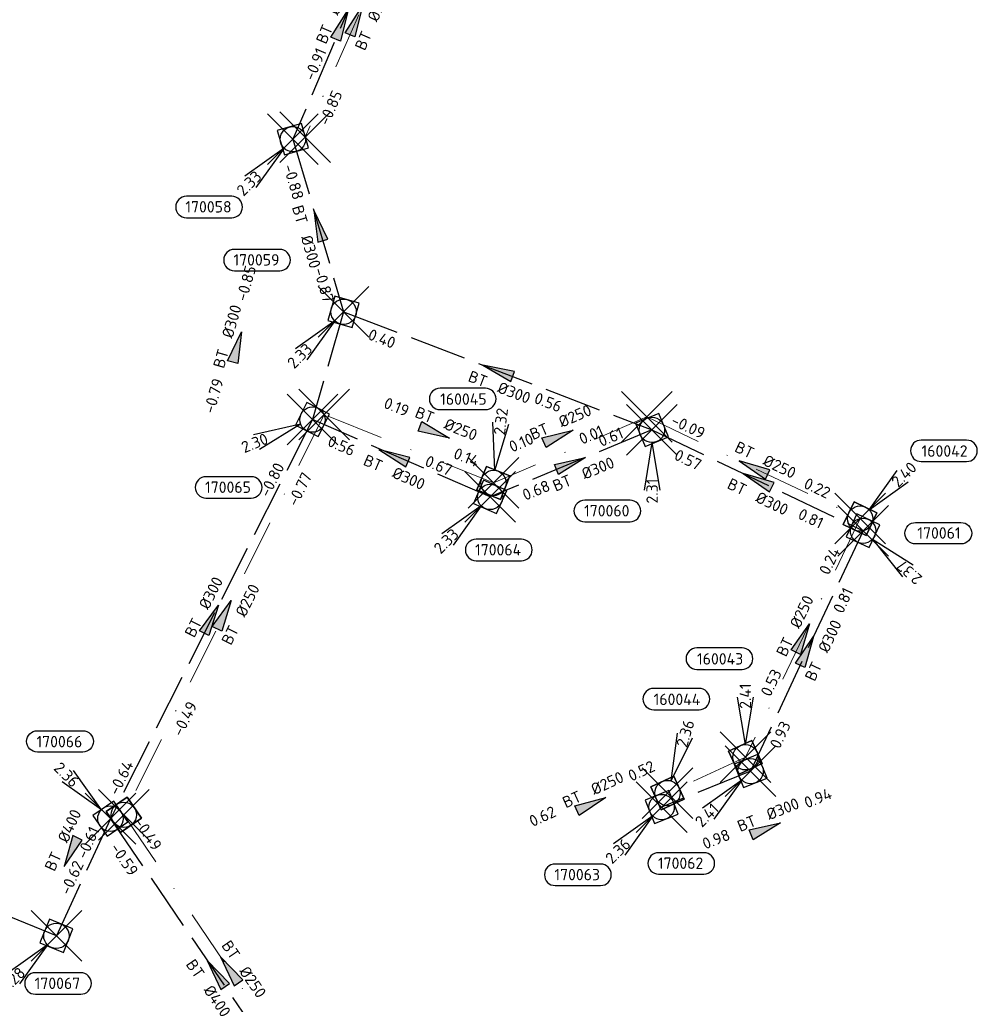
# Model space of a CAD drawing. Header units: metres. Extents: x 153343 to 157271, y 461673 to 467005.
# Tile 127 of 191: x 154002 to 154115, y 466259 to 466376. Entities that reach past the tile are written whole.
import ezdxf
from ezdxf.enums import TextEntityAlignment as Align

# ---------------------------------------------------------------- set-up
doc = ezdxf.new("R2010")
doc.units = ezdxf.units.M
doc.header["$LTSCALE"] = 0.75
doc.header["$PDMODE"] = 3
doc.header["$PDSIZE"] = 3
doc.linetypes.add('RI-HWA_BETON', pattern=[11.4, 9, -2.4])
doc.linetypes.add('RI-VWA_BETON', pattern=[19, 9, -5, 0, -5])
doc.layers.get('0').update_dxf_attribs({"lineweight": 25})
doc.layers.get('defpoints').update_dxf_attribs({"lineweight": 25})
for name, color, linetype in [('B-OI-RI-HWA_PUTNUMMER-S @ 0.75', 151, 'Continuous'), ('B-OI-RI-HWA_TRANSPORTLEIDING_BETON_300-G', 151, 'RI-HWA_BETON'), ('B-OI-RI-HWA_TRANSPORTLEIDING_BETON_400-G', 151, 'RI-HWA_BETON'), ('B-OI-RI-VWA_PUTNUMMER-S @ 0.75', 33, 'Continuous')]:
    doc.layers.add(name, color=color, linetype=linetype)
for name, color, linetype, lineweight in [('B-OI-RI-HWA_RIOOLPUT_INSPECTIEPUT-S', 151, 'Continuous', 25), ('B-OI-RI-HWA_STROOMRICHTING-S @ 0.75', 151, 'Continuous', 25), ('B-OI-RI-VWA_RIOOLPUT_INSPECTIEPUT_BETON-S', 33, 'Continuous', 25), ('B-OI-RI-VWA_STROOMRICHTING-S @ 0.75', 33, 'Continuous', 25), ('B-OI-RI-VWA_TRANSPORTLEIDING_BETON_250-G', 33, 'RI-VWA_BETON', 18)]:
    doc.layers.add(name, color=color, linetype=linetype, lineweight=lineweight)
doc.layers.add('inspectieput', color=7, linetype='Continuous', plot=False)
doc.styles.add('NLCS-ISO', font='isocpeur.ttf')

# ---------------------------------------------------------------- blocks, each defined once
blk = doc.blocks.new('*U203')
at = {"ltscale": 0.1}
blk.add_hatch(color=256, dxfattribs=at).paths.add_polyline_path([(-2.5, 0), (2.5, -0.83), (2.5, 0.83)])
at = {"ltscale": 0.1, "flags": 128}
blk.add_lwpolyline([(-2.5, 0), (2.5, -0.83), (2.5, 0.83)], close=True, dxfattribs=at)
at = {"ltscale": 0.1, "style": 'NLCS-ISO'}
for tag, p in [('BOBL', (-20.25, -3.24)), ('MAT', (-1, -3.74))]:
    blk.add_attdef(tag, text='', height=1.8, dxfattribs=at).set_placement(p, align=Align.BOTTOM_RIGHT)
for tag, p in [('DIA', (1, -3.74)), ('BOBR', (15.3, -3.27))]:
    blk.add_attdef(tag, text='', height=1.8, dxfattribs=at).set_placement(p, align=Align.BOTTOM_LEFT)
at = {"layer": 'defpoints', "ltscale": 0.1, "style": 'NLCS-ISO', "flags": 1}
blk.add_attdef('JVA', text='', height=1.8, dxfattribs=at).set_placement((0, -1), align=Align.TOP_CENTER)
blk = doc.blocks.new('*U204')
at = {"ltscale": 0.1}
blk.add_hatch(color=256, dxfattribs=at).paths.add_polyline_path([(-2.5, 0), (2.5, -0.83), (2.5, 0.83)])
at = {"ltscale": 0.1, "flags": 128}
blk.add_lwpolyline([(-2.5, 0), (2.5, -0.83), (2.5, 0.83)], close=True, dxfattribs=at)
at = {"ltscale": 0.1, "style": 'NLCS-ISO'}
for tag, p in [('MAT', (-1, 0.5)), ('BOBL', (-0.84, -3.24))]:
    blk.add_attdef(tag, text='', height=1.8, dxfattribs=at).set_placement(p, align=Align.BOTTOM_RIGHT)
for tag, p in [('DIA', (1, 0.5)), ('BOBR', (-0.1, -3.24))]:
    blk.add_attdef(tag, text='', height=1.8, dxfattribs=at).set_placement(p, align=Align.BOTTOM_LEFT)
at = {"layer": 'defpoints', "ltscale": 0.1, "style": 'NLCS-ISO', "flags": 1}
blk.add_attdef('JVA', text='', height=1.8, dxfattribs=at).set_placement((0, -1), align=Align.TOP_CENTER)
blk = doc.blocks.new('*U208')
at = {"ltscale": 0.1}
blk.add_hatch(color=256, dxfattribs=at).paths.add_polyline_path([(2.5, 0), (-2.5, -0.83), (-2.5, 0.83)])
at = {"ltscale": 0.1, "flags": 128}
blk.add_lwpolyline([(2.5, 0), (-2.5, -0.83), (-2.5, 0.83)], close=True, dxfattribs=at)
at = {"ltscale": 0.1, "style": 'NLCS-ISO'}
for tag, p in [('BOBL', (-25.96, 0)), ('MAT', (-1, 0.5))]:
    blk.add_attdef(tag, text='', height=1.8, dxfattribs=at).set_placement(p, align=Align.BOTTOM_RIGHT)
for tag, p in [('DIA', (1, 0.5)), ('BOBR', (21.15, -0.01))]:
    blk.add_attdef(tag, text='', height=1.8, dxfattribs=at).set_placement(p, align=Align.BOTTOM_LEFT)
at = {"layer": 'defpoints', "ltscale": 0.1, "style": 'NLCS-ISO', "flags": 1}
blk.add_attdef('JVA', text='', height=1.8, dxfattribs=at).set_placement((0, -1), align=Align.TOP_CENTER)
blk = doc.blocks.new('*U209')
at = {"ltscale": 0.1}
blk.add_hatch(color=256, dxfattribs=at).paths.add_polyline_path([(-2.5, 0), (2.5, -0.83), (2.5, 0.83)])
at = {"ltscale": 0.1, "flags": 128}
blk.add_lwpolyline([(-2.5, 0), (2.5, -0.83), (2.5, 0.83)], close=True, dxfattribs=at)
at = {"ltscale": 0.1, "style": 'NLCS-ISO'}
for tag, p in [('BOBR', (5.01, 0.01)), ('DIA', (1, -3.74))]:
    blk.add_attdef(tag, text='', height=1.8, dxfattribs=at).set_placement(p, align=Align.BOTTOM_LEFT)
for tag, p in [('BOBL', (-5.95, -3.24)), ('MAT', (-1, -3.74))]:
    blk.add_attdef(tag, text='', height=1.8, dxfattribs=at).set_placement(p, align=Align.BOTTOM_RIGHT)
at = {"layer": 'defpoints', "ltscale": 0.1, "style": 'NLCS-ISO', "flags": 1}
blk.add_attdef('JVA', text='', height=1.8, dxfattribs=at).set_placement((0, -1), align=Align.TOP_CENTER)
blk = doc.blocks.new('*U66')
at = {"ltscale": 0.1}
blk.add_hatch(color=256, dxfattribs=at).paths.add_polyline_path([(2.5, 0), (-2.5, -0.83), (-2.5, 0.83)])
at = {"ltscale": 0.1, "flags": 128}
blk.add_lwpolyline([(2.5, 0), (-2.5, -0.83), (-2.5, 0.83)], close=True, dxfattribs=at)
at = {"ltscale": 0.1, "style": 'NLCS-ISO'}
for tag, p in [('BOBL', (-5.66, 0)), ('MAT', (-1, 0.5))]:
    blk.add_attdef(tag, text='', height=1.8, dxfattribs=at).set_placement(p, align=Align.BOTTOM_RIGHT)
for tag, p in [('DIA', (1, 0.5)), ('BOBR', (7.22, 0))]:
    blk.add_attdef(tag, text='', height=1.8, dxfattribs=at).set_placement(p, align=Align.BOTTOM_LEFT)
at = {"layer": 'defpoints', "ltscale": 0.1, "style": 'NLCS-ISO', "flags": 1}
blk.add_attdef('JVA', text='', height=1.8, dxfattribs=at).set_placement((0, -1), align=Align.TOP_CENTER)
blk = doc.blocks.new('*U205')
at = {"ltscale": 0.1}
blk.add_hatch(color=256, dxfattribs=at).paths.add_polyline_path([(2.5, 0), (-2.5, -0.83), (-2.5, 0.83)])
at = {"ltscale": 0.1, "flags": 128}
blk.add_lwpolyline([(2.5, 0), (-2.5, -0.83), (-2.5, 0.83)], close=True, dxfattribs=at)
at = {"ltscale": 0.1, "style": 'NLCS-ISO'}
for tag, p in [('BOBL', (-11.6, -3.24)), ('MAT', (-1, -3.74))]:
    blk.add_attdef(tag, text='', height=1.8, dxfattribs=at).set_placement(p, align=Align.BOTTOM_RIGHT)
for tag, p in [('DIA', (1, -3.74)), ('BOBR', (7.63, -3.24))]:
    blk.add_attdef(tag, text='', height=1.8, dxfattribs=at).set_placement(p, align=Align.BOTTOM_LEFT)
at = {"layer": 'defpoints', "ltscale": 0.1, "style": 'NLCS-ISO', "flags": 1}
blk.add_attdef('JVA', text='', height=1.8, dxfattribs=at).set_placement((0, -1), align=Align.TOP_CENTER)
blk = doc.blocks.new('*U210')
at = {"ltscale": 0.1}
blk.add_hatch(color=256, dxfattribs=at).paths.add_polyline_path([(2.5, 0), (-2.5, -0.83), (-2.5, 0.83)])
at = {"ltscale": 0.1, "flags": 128}
blk.add_lwpolyline([(2.5, 0), (-2.5, -0.83), (-2.5, 0.83)], close=True, dxfattribs=at)
at = {"ltscale": 0.1, "style": 'NLCS-ISO'}
for tag, p in [('BOBR', (5.41, 0.01)), ('DIA', (1, -3.74))]:
    blk.add_attdef(tag, text='', height=1.8, dxfattribs=at).set_placement(p, align=Align.BOTTOM_LEFT)
for tag, p in [('BOBL', (-4.49, -3.24)), ('MAT', (-1, -3.74))]:
    blk.add_attdef(tag, text='', height=1.8, dxfattribs=at).set_placement(p, align=Align.BOTTOM_RIGHT)
at = {"layer": 'defpoints', "ltscale": 0.1, "style": 'NLCS-ISO', "flags": 1}
blk.add_attdef('JVA', text='', height=1.8, dxfattribs=at).set_placement((0, -1), align=Align.TOP_CENTER)
blk = doc.blocks.new('*U211')
at = {"ltscale": 0.1}
blk.add_hatch(color=256, dxfattribs=at).paths.add_polyline_path([(-2.5, 0), (2.5, -0.83), (2.5, 0.83)])
at = {"ltscale": 0.1, "flags": 128}
blk.add_lwpolyline([(-2.5, 0), (2.5, -0.83), (2.5, 0.83)], close=True, dxfattribs=at)
at = {"ltscale": 0.1, "style": 'NLCS-ISO'}
for tag, p in [('BOBL', (-9.13, -3.24)), ('MAT', (-1, -3.74))]:
    blk.add_attdef(tag, text='', height=1.8, dxfattribs=at).set_placement(p, align=Align.BOTTOM_RIGHT)
for tag, p in [('DIA', (1, -3.74)), ('BOBR', (8.18, -3.24))]:
    blk.add_attdef(tag, text='', height=1.8, dxfattribs=at).set_placement(p, align=Align.BOTTOM_LEFT)
at = {"layer": 'defpoints', "ltscale": 0.1, "style": 'NLCS-ISO', "flags": 1}
blk.add_attdef('JVA', text='', height=1.8, dxfattribs=at).set_placement((0, -1), align=Align.TOP_CENTER)
blk = doc.blocks.new('*U219')
at = {"ltscale": 0.1}
blk.add_hatch(color=256, dxfattribs=at).paths.add_polyline_path([(-2.5, 0), (2.5, -0.83), (2.5, 0.83)])
at = {"ltscale": 0.1, "flags": 128}
blk.add_lwpolyline([(-2.5, 0), (2.5, -0.83), (2.5, 0.83)], close=True, dxfattribs=at)
at = {"ltscale": 0.1, "style": 'NLCS-ISO'}
for tag, p in [('BOBL', (-16.72, -3.24)), ('MAT', (-1, -3.74))]:
    blk.add_attdef(tag, text='', height=1.8, dxfattribs=at).set_placement(p, align=Align.BOTTOM_RIGHT)
for tag, p in [('DIA', (1, -3.74)), ('BOBR', (7.01, -3.23))]:
    blk.add_attdef(tag, text='', height=1.8, dxfattribs=at).set_placement(p, align=Align.BOTTOM_LEFT)
at = {"layer": 'defpoints', "ltscale": 0.1, "style": 'NLCS-ISO', "flags": 1}
blk.add_attdef('JVA', text='', height=1.8, dxfattribs=at).set_placement((0, -1), align=Align.TOP_CENTER)
blk = doc.blocks.new('*U220')
at = {"ltscale": 0.1}
blk.add_hatch(color=256, dxfattribs=at).paths.add_polyline_path([(-2.5, 0), (2.5, -0.83), (2.5, 0.83)])
at = {"ltscale": 0.1, "flags": 128}
blk.add_lwpolyline([(-2.5, 0), (2.5, -0.83), (2.5, 0.83)], close=True, dxfattribs=at)
at = {"ltscale": 0.1, "style": 'NLCS-ISO'}
for tag, p in [('BOBL', (-4.85, -3.24)), ('MAT', (-1, -3.74))]:
    blk.add_attdef(tag, text='', height=1.8, dxfattribs=at).set_placement(p, align=Align.BOTTOM_RIGHT)
for tag, p in [('DIA', (1, -3.74)), ('BOBR', (6.45, -3.25))]:
    blk.add_attdef(tag, text='', height=1.8, dxfattribs=at).set_placement(p, align=Align.BOTTOM_LEFT)
at = {"layer": 'defpoints', "ltscale": 0.1, "style": 'NLCS-ISO', "flags": 1}
blk.add_attdef('JVA', text='', height=1.8, dxfattribs=at).set_placement((0, -1), align=Align.TOP_CENTER)
blk = doc.blocks.new('*U222')
at = {"ltscale": 0.1}
blk.add_hatch(color=256, dxfattribs=at).paths.add_polyline_path([(2.5, 0), (-2.5, -0.83), (-2.5, 0.83)])
at = {"ltscale": 0.1, "flags": 128}
blk.add_lwpolyline([(2.5, 0), (-2.5, -0.83), (-2.5, 0.83)], close=True, dxfattribs=at)
at = {"ltscale": 0.1, "style": 'NLCS-ISO'}
for tag, p in [('BOBL', (-4.81, 0)), ('MAT', (-1, 0.5))]:
    blk.add_attdef(tag, text='', height=1.8, dxfattribs=at).set_placement(p, align=Align.BOTTOM_RIGHT)
for tag, p in [('DIA', (1, 0.5)), ('BOBR', (9.41, 0))]:
    blk.add_attdef(tag, text='', height=1.8, dxfattribs=at).set_placement(p, align=Align.BOTTOM_LEFT)
at = {"layer": 'defpoints', "ltscale": 0.1, "style": 'NLCS-ISO', "flags": 1}
blk.add_attdef('JVA', text='', height=1.8, dxfattribs=at).set_placement((0, -1), align=Align.TOP_CENTER)
blk = doc.blocks.new('*U2379')
at = {"ltscale": 0.1}
blk.add_hatch(color=256, dxfattribs=at).paths.add_polyline_path([(-2.5, 0), (2.5, -0.83), (2.5, 0.83)])
at = {"ltscale": 0.1, "flags": 128}
blk.add_lwpolyline([(-2.5, 0), (2.5, -0.83), (2.5, 0.83)], close=True, dxfattribs=at)
at = {"ltscale": 0.1, "style": 'NLCS-ISO'}
for tag, p in [('BOBL', (-22.17, 0)), ('MAT', (-1, 0.5))]:
    blk.add_attdef(tag, text='', height=1.8, dxfattribs=at).set_placement(p, align=Align.BOTTOM_RIGHT)
for tag, p in [('DIA', (1, 0.5)), ('BOBR', (20.55, -0.01))]:
    blk.add_attdef(tag, text='', height=1.8, dxfattribs=at).set_placement(p, align=Align.BOTTOM_LEFT)
at = {"layer": 'defpoints', "ltscale": 0.1, "style": 'NLCS-ISO', "flags": 1}
blk.add_attdef('JVA', text='', height=1.8, dxfattribs=at).set_placement((0, -1), align=Align.TOP_CENTER)
blk = doc.blocks.new('*U2380')
at = {"ltscale": 0.1}
blk.add_hatch(color=256, dxfattribs=at).paths.add_polyline_path([(2.5, 0), (-2.5, -0.83), (-2.5, 0.83)])
at = {"ltscale": 0.1, "flags": 128}
blk.add_lwpolyline([(2.5, 0), (-2.5, -0.83), (-2.5, 0.83)], close=True, dxfattribs=at)
at = {"ltscale": 0.1, "style": 'NLCS-ISO'}
for tag, p in [('BOBL', (-14.65, -3.24)), ('MAT', (-1, -3.74))]:
    blk.add_attdef(tag, text='', height=1.8, dxfattribs=at).set_placement(p, align=Align.BOTTOM_RIGHT)
for tag, p in [('DIA', (1, -3.74)), ('BOBR', (20.28, -3.23))]:
    blk.add_attdef(tag, text='', height=1.8, dxfattribs=at).set_placement(p, align=Align.BOTTOM_LEFT)
at = {"layer": 'defpoints', "ltscale": 0.1, "style": 'NLCS-ISO', "flags": 1}
blk.add_attdef('JVA', text='', height=1.8, dxfattribs=at).set_placement((0, -1), align=Align.TOP_CENTER)
blk = doc.blocks.new('*U2372')
at = {"ltscale": 0.1}
blk.add_hatch(color=256, dxfattribs=at).paths.add_polyline_path([(2.5, 0), (-2.5, -0.83), (-2.5, 0.83)])
at = {"ltscale": 0.1, "flags": 128}
blk.add_lwpolyline([(2.5, 0), (-2.5, -0.83), (-2.5, 0.83)], close=True, dxfattribs=at)
at = {"ltscale": 0.1, "style": 'NLCS-ISO'}
for tag, p in [('BOBL', (-5.07, 0)), ('MAT', (-1, 0.5))]:
    blk.add_attdef(tag, text='', height=1.8, dxfattribs=at).set_placement(p, align=Align.BOTTOM_RIGHT)
for tag, p in [('DIA', (1, 0.5)), ('BOBR', (4.12, -3.24))]:
    blk.add_attdef(tag, text='', height=1.8, dxfattribs=at).set_placement(p, align=Align.BOTTOM_LEFT)
at = {"layer": 'defpoints', "ltscale": 0.1, "style": 'NLCS-ISO', "flags": 1}
blk.add_attdef('JVA', text='', height=1.8, dxfattribs=at).set_placement((0, -1), align=Align.TOP_CENTER)
blk = doc.blocks.new('*U2370')
at = {"ltscale": 0.1}
blk.add_hatch(color=256, dxfattribs=at).paths.add_polyline_path([(2.5, 0), (-2.5, -0.83), (-2.5, 0.83)])
at = {"ltscale": 0.1, "flags": 128}
blk.add_lwpolyline([(2.5, 0), (-2.5, -0.83), (-2.5, 0.83)], close=True, dxfattribs=at)
at = {"ltscale": 0.1, "style": 'NLCS-ISO'}
for tag, p in [('BOBL', (-6.35, 0)), ('MAT', (-1, 0.5))]:
    blk.add_attdef(tag, text='', height=1.8, dxfattribs=at).set_placement(p, align=Align.BOTTOM_RIGHT)
for tag, p in [('DIA', (1, 0.5)), ('BOBR', (10.61, 0))]:
    blk.add_attdef(tag, text='', height=1.8, dxfattribs=at).set_placement(p, align=Align.BOTTOM_LEFT)
at = {"layer": 'defpoints', "ltscale": 0.1, "style": 'NLCS-ISO', "flags": 1}
blk.add_attdef('JVA', text='', height=1.8, dxfattribs=at).set_placement((0, -1), align=Align.TOP_CENTER)
blk = doc.blocks.new('*U2371')
at = {"ltscale": 0.1}
blk.add_hatch(color=256, dxfattribs=at).paths.add_polyline_path([(2.5, 0), (-2.5, -0.83), (-2.5, 0.83)])
at = {"ltscale": 0.1, "flags": 128}
blk.add_lwpolyline([(2.5, 0), (-2.5, -0.83), (-2.5, 0.83)], close=True, dxfattribs=at)
at = {"ltscale": 0.1, "style": 'NLCS-ISO'}
for tag, p in [('BOBL', (-3.84, 0)), ('MAT', (-1, 0.5))]:
    blk.add_attdef(tag, text='', height=1.8, dxfattribs=at).set_placement(p, align=Align.BOTTOM_RIGHT)
for tag, p in [('DIA', (1, 0.5)), ('BOBR', (2.89, -3.24))]:
    blk.add_attdef(tag, text='', height=1.8, dxfattribs=at).set_placement(p, align=Align.BOTTOM_LEFT)
at = {"layer": 'defpoints', "ltscale": 0.1, "style": 'NLCS-ISO', "flags": 1}
blk.add_attdef('JVA', text='', height=1.8, dxfattribs=at).set_placement((0, -1), align=Align.TOP_CENTER)
blk = doc.blocks.new('*U2377')
at = {"ltscale": 0.1}
blk.add_hatch(color=256, dxfattribs=at).paths.add_polyline_path([(-2.5, 0), (2.5, -0.83), (2.5, 0.83)])
at = {"ltscale": 0.1, "flags": 128}
blk.add_lwpolyline([(-2.5, 0), (2.5, -0.83), (2.5, 0.83)], close=True, dxfattribs=at)
at = {"ltscale": 0.1, "style": 'NLCS-ISO'}
for tag, p in [('BOBL', (-9.31, 0)), ('MAT', (-1, 0.5))]:
    blk.add_attdef(tag, text='', height=1.8, dxfattribs=at).set_placement(p, align=Align.BOTTOM_RIGHT)
for tag, p in [('DIA', (1, 0.5)), ('BOBR', (8.37, 0))]:
    blk.add_attdef(tag, text='', height=1.8, dxfattribs=at).set_placement(p, align=Align.BOTTOM_LEFT)
at = {"layer": 'defpoints', "ltscale": 0.1, "style": 'NLCS-ISO', "flags": 1}
blk.add_attdef('JVA', text='', height=1.8, dxfattribs=at).set_placement((0, -1), align=Align.TOP_CENTER)
blk = doc.blocks.new('*U2373')
at = {"ltscale": 0.1}
blk.add_hatch(color=256, dxfattribs=at).paths.add_polyline_path([(2.5, 0), (-2.5, -0.83), (-2.5, 0.83)])
at = {"ltscale": 0.1, "flags": 128}
blk.add_lwpolyline([(2.5, 0), (-2.5, -0.83), (-2.5, 0.83)], close=True, dxfattribs=at)
at = {"ltscale": 0.1, "style": 'NLCS-ISO'}
for tag, p in [('BOBL', (-11.44, -3.24)), ('MAT', (-1, -3.74))]:
    blk.add_attdef(tag, text='', height=1.8, dxfattribs=at).set_placement(p, align=Align.BOTTOM_RIGHT)
for tag, p in [('DIA', (1, -3.74)), ('BOBR', (9.83, -3.24))]:
    blk.add_attdef(tag, text='', height=1.8, dxfattribs=at).set_placement(p, align=Align.BOTTOM_LEFT)
at = {"layer": 'defpoints', "ltscale": 0.1, "style": 'NLCS-ISO', "flags": 1}
blk.add_attdef('JVA', text='', height=1.8, dxfattribs=at).set_placement((0, -1), align=Align.TOP_CENTER)
blk = doc.blocks.new('B-SRI-PUT_HWA-SO')
at = {"lineweight": -3, "flags": 128}
blk.add_lwpolyline([(-2, -2), (2, -2), (2, 2), (-2, 2)], close=True, dxfattribs=at)
at = {"lineweight": -3}
blk.add_circle((0, 0), 2, dxfattribs=at)
blk = doc.blocks.new('*U460')
for q in [(-7.6, -5.83), (-5.83, -7.6)]:
    blk.add_line((-1.41, -1.41), q)
blk.add_lwpolyline([(-3.32, -9.21), (3.84, -9.21, 1), (3.84, -5.83), (-3.32, -5.83, 1)], format="xyb", close=True)
at = {"ltscale": 0.1, "style": 'NLCS-ISO'}
blk.add_attdef('PUTHGT', text='', height=1.8, rotation=45, dxfattribs=at).set_placement((-8.44, -8.48), align=Align.MIDDLE_LEFT)
blk.add_attdef('PUTNR', text='', height=1.8, dxfattribs=at).set_placement((0.16, -5.69), align=Align.MIDDLE_CENTER)
blk = doc.blocks.new('*U461')
for q in [(-5.83, 7.6), (-7.6, 5.83)]:
    blk.add_line((-1.41, 1.41), q)
blk.add_lwpolyline([(-11.53, 13.88), (-4.37, 13.88, -1), (-4.37, 10.5), (-11.53, 10.5, -1)], format="xyb", close=True)
at = {"ltscale": 0.1, "style": 'NLCS-ISO'}
blk.add_attdef('PUTNR', text='', height=1.8, dxfattribs=at).set_placement((-8.05, 12.16), align=Align.MIDDLE_CENTER)
blk.add_attdef('PUTHGT', text='', height=1.8, rotation=315, dxfattribs=at).set_placement((-8.44, 8.48), align=Align.MIDDLE_LEFT)
blk = doc.blocks.new('*U241')
for q in [(-7.6, -5.83), (-5.83, -7.6)]:
    blk.add_line((-1.41, -1.41), q)
blk.add_lwpolyline([(-16.81, -12.39), (-9.65, -12.39, 1), (-9.65, -9.01), (-16.81, -9.01, 1)], format="xyb", close=True)
at = {"ltscale": 0.1, "style": 'NLCS-ISO'}
blk.add_attdef('PUTHGT', text='', height=1.8, rotation=45, dxfattribs=at).set_placement((-8.44, -8.48), align=Align.MIDDLE_LEFT)
blk.add_attdef('PUTNR', text='', height=1.8, dxfattribs=at).set_placement((-13.33, -8.87), align=Align.MIDDLE_CENTER)
blk = doc.blocks.new('*U477')
for q in [(-7.6, -5.83), (-5.83, -7.6)]:
    blk.add_line((-1.41, -1.41), q)
blk.add_lwpolyline([(-14.53, -16.26), (-7.37, -16.26, 1), (-7.37, -12.88), (-14.53, -12.88, 1)], format="xyb", close=True)
at = {"ltscale": 0.1, "style": 'NLCS-ISO'}
blk.add_attdef('PUTHGT', text='', height=1.8, rotation=45, dxfattribs=at).set_placement((-8.44, -8.48), align=Align.MIDDLE_LEFT)
blk.add_attdef('PUTNR', text='', height=1.8, dxfattribs=at).set_placement((-11.05, -12.74), align=Align.MIDDLE_CENTER)
blk = doc.blocks.new('*U478')
for q in [(-7.6, -5.83), (-5.83, -7.6)]:
    blk.add_line((-1.41, -1.41), q)
blk.add_lwpolyline([(-2.21, -10.06), (4.95, -10.06, 1), (4.95, -6.67), (-2.21, -6.67, 1)], format="xyb", close=True)
at = {"ltscale": 0.1, "style": 'NLCS-ISO'}
blk.add_attdef('PUTHGT', text='', height=1.8, rotation=45, dxfattribs=at).set_placement((-8.44, -8.48), align=Align.MIDDLE_LEFT)
blk.add_attdef('PUTNR', text='', height=1.8, dxfattribs=at).set_placement((1.27, -6.53), align=Align.MIDDLE_CENTER)
blk = doc.blocks.new('*U479')
for q in [(6.25, -7.26), (7.92, -5.4)]:
    blk.add_line((1.49, -1.33), q)
blk.add_lwpolyline([(15.46, -2.07), (8.3, -2.07, -1), (8.3, 1.31), (15.46, 1.31, -1)], format="xyb", close=True)
at = {"ltscale": 0.1, "style": 'NLCS-ISO'}
blk.add_attdef('PUTNR', text='', height=1.8, dxfattribs=at).set_placement((11.99, 1.45), align=Align.MIDDLE_CENTER)
blk.add_attdef('PUTHGT', text='', height=1.8, rotation=138.2267, dxfattribs=at).set_placement((8.91, -7.99), align=Align.MIDDLE_LEFT)
blk = doc.blocks.new('*U484')
for q in [(-9.28, -2.38), (-8.35, -4.7)]:
    blk.add_line((-1.86, -0.74), q)
blk.add_lwpolyline([(-16.81, -12.39), (-9.65, -12.39, 1), (-9.65, -9.01), (-16.81, -9.01, 1)], format="xyb", close=True)
at = {"ltscale": 0.1, "style": 'NLCS-ISO'}
blk.add_attdef('PUTHGT', text='', height=1.8, rotation=21.8644, dxfattribs=at).set_placement((-11.1, -4.48), align=Align.MIDDLE_LEFT)
blk.add_attdef('PUTNR', text='', height=1.8, dxfattribs=at).set_placement((-13.33, -8.87), align=Align.MIDDLE_CENTER)
blk = doc.blocks.new('*U485')
for q in [(-1.25, -9.5), (1.25, -9.5)]:
    blk.add_line((0, -2), q)
blk.add_lwpolyline([(-10.61, -14.49), (-3.45, -14.49, 1), (-3.45, -11.1), (-10.61, -11.1, 1)], format="xyb", close=True)
at = {"ltscale": 0.1, "style": 'NLCS-ISO'}
blk.add_attdef('PUTHGT', text='', height=1.8, rotation=90, dxfattribs=at).set_placement((0.03, -11.97), align=Align.MIDDLE_LEFT)
blk.add_attdef('PUTNR', text='', height=1.8, dxfattribs=at).set_placement((-7.13, -10.96), align=Align.MIDDLE_CENTER)
blk = doc.blocks.new('*U486')
for q in [(-7.6, -5.83), (-5.83, -7.6)]:
    blk.add_line((-1.41, -1.41), q)
blk.add_lwpolyline([(-17.24, 6.46), (-10.08, 6.46, 1), (-10.08, 9.84), (-17.24, 9.84, 1)], format="xyb", close=True)
at = {"ltscale": 0.1, "style": 'NLCS-ISO'}
blk.add_attdef('PUTNR', text='', height=1.8, dxfattribs=at).set_placement((-13.76, 9.98), align=Align.MIDDLE_CENTER)
blk.add_attdef('PUTHGT', text='', height=1.8, rotation=45, dxfattribs=at).set_placement((-8.44, -8.48), align=Align.MIDDLE_LEFT)
blk = doc.blocks.new('*U521')
for q in [(1.56, 9.45), (3.95, 8.73)]:
    blk.add_line((0.58, 1.91), q)
blk.add_lwpolyline([(4.98, 16.52), (-2.18, 16.52, 1), (-2.18, 13.14), (4.98, 13.14, 1)], format="xyb", close=True)
at = {"ltscale": 0.1, "style": 'NLCS-ISO'}
blk.add_attdef('PUTNR', text='', height=1.8, dxfattribs=at).set_placement((1.5, 14.8), align=Align.MIDDLE_CENTER)
blk.add_attdef('PUTHGT', text='', height=1.8, rotation=73.131, dxfattribs=at).set_placement((2.19, 7.33), align=Align.MIDDLE_LEFT)
blk = doc.blocks.new('*U522')
for q in [(-1.25, 9.5), (1.25, 9.5)]:
    blk.add_line((0, 2), q)
blk.add_lwpolyline([(-0.52, 17.25), (-7.68, 17.25, 1), (-7.68, 13.87), (-0.52, 13.87, 1)], format="xyb", close=True)
at = {"ltscale": 0.1, "style": 'NLCS-ISO'}
blk.add_attdef('PUTHGT', text='', height=1.8, rotation=90, dxfattribs=at).set_placement((-0.03, 7.65), align=Align.MIDDLE_LEFT)
blk.add_attdef('PUTNR', text='', height=1.8, dxfattribs=at).set_placement((-4, 15.53), align=Align.MIDDLE_CENTER)
blk = doc.blocks.new('*U523')
for q in [(-0.08, 9.58), (2.4, 9.28)]:
    blk.add_line((0.24, 1.99), q)
blk.add_lwpolyline([(-1.27, 14.96), (-8.43, 14.96, 1), (-8.43, 11.58), (-1.27, 11.58, 1)], format="xyb", close=True)
at = {"ltscale": 0.1, "style": 'NLCS-ISO'}
blk.add_attdef('PUTHGT', text='', height=1.8, rotation=82.9963, dxfattribs=at).set_placement((0.9, 7.59), align=Align.MIDDLE_LEFT)
blk.add_attdef('PUTNR', text='', height=1.8, dxfattribs=at).set_placement((-4.75, 13.24), align=Align.MIDDLE_CENTER)
blk = doc.blocks.new('*U43')
for q in [(5.83, 7.6), (7.6, 5.83)]:
    blk.add_line((1.41, 1.41), q)
blk.add_lwpolyline([(16.81, 12.39), (9.65, 12.39, 1), (9.65, 9.01), (16.81, 9.01, 1)], format="xyb", close=True)
at = {"ltscale": 0.1, "style": 'NLCS-ISO'}
blk.add_attdef('PUTHGT', text='', height=1.8, rotation=45, dxfattribs=at).set_placement((5.39, 5.43), align=Align.MIDDLE_LEFT)
blk.add_attdef('PUTNR', text='', height=1.8, dxfattribs=at).set_placement((13.33, 10.67), align=Align.MIDDLE_CENTER)
blk = doc.blocks.new('B-SRI-PUT_VWA-SO')
at = {"flags": 128}
blk.add_lwpolyline([(-2, 2), (2, 2), (2, -2), (-2, -2)], close=True, dxfattribs=at)
at = {"lineweight": -3, "flags": 128}
blk.add_lwpolyline([(2, -2), (2, 2), (-2, 2), (-2, -2)], close=True, dxfattribs=at)
at = {"lineweight": -3}
blk.add_circle((0, 0), 2, dxfattribs=at)

msp = doc.modelspace()

# ---------------------------------------------------------------- linework, layer by layer
at = {"layer": 'B-OI-RI-HWA_TRANSPORTLEIDING_BETON_300-G', "transparency": 33554610}
for p, q in [((154045.5, 466388.76), (154033.92, 466361.59)), ((154033.92, 466361.59), (154039.92, 466341.17)), ((154039.92, 466341.17), (154036.23, 466328.4)), ((154039.92, 466341.17), (154076.42, 466327.18)), ((154036.23, 466328.4), (154012.31, 466281.16)), ((154057.26, 466319.24), (154036.23, 466328.4)), ((154076.42, 466327.18), (154057.26, 466319.24)), ((154076.42, 466327.18), (154101.41, 466315.24)), ((154101.41, 466315.24), (154088.1, 466286.79)), ((154088.1, 466286.79), (154077.57, 466282.54))]:
    msp.add_line(p, q, dxfattribs=at)
at = {"layer": 'B-OI-RI-HWA_TRANSPORTLEIDING_BETON_400-G', "transparency": 33554610}
for p, q in [((154012.31, 466281.16), (154005.92, 466267.29)), ((154012.31, 466281.16), (154037.34, 466244.51)), ((154005.92, 466267.29), (153995.86, 466271.39))]:
    msp.add_line(p, q, dxfattribs=at)
at = {"layer": 'B-OI-RI-VWA_TRANSPORTLEIDING_BETON_250-G', "transparency": 33554610}
for p, q in [((154047.48, 466389.47), (154035.37, 466361.84)), ((154037.63, 466329.01), (154013.9, 466281.62)), ((154057.66, 466320.9), (154037.63, 466329.01)), ((154075.81, 466328.72), (154057.66, 466320.9)), ((154075.81, 466328.72), (154101.06, 466316.68)), ((154101.06, 466316.68), (154087.49, 466288.43)), ((154087.49, 466288.43), (154078.26, 466284.19)), ((154013.9, 466281.62), (154038.94, 466244.91))]:
    msp.add_line(p, q, dxfattribs=at)
at = {"layer": 'inspectieput', "color": 0, "transparency": 33554610}
for p in [(154033.92, 466361.59), (154035.37, 466361.84), (154039.92, 466341.17), (154036.23, 466328.4), (154037.63, 466329.01), (154075.81, 466328.72), (154076.42, 466327.18), (154057.66, 466320.9), (154057.26, 466319.24), (154101.06, 466316.68), (154101.41, 466315.24), (154087.49, 466288.43), (154088.1, 466286.79), (154078.26, 466284.19), (154013.9, 466281.62), (154077.57, 466282.54), (154012.31, 466281.16), (154005.92, 466267.29)]:
    msp.add_point(p, dxfattribs=at)
at = {"layer": 'inspectieput'}
for p in [(154033.92, 466361.59), (154033.92, 466361.59), (154035.37, 466361.84), (154035.37, 466361.84), (154039.92, 466341.17), (154039.92, 466341.17), (154036.23, 466328.4), (154036.23, 466328.4), (154037.63, 466329.01), (154037.63, 466329.01), (154075.81, 466328.72), (154075.81, 466328.72), (154076.42, 466327.18), (154076.42, 466327.18), (154057.66, 466320.9), (154057.66, 466320.9), (154057.26, 466319.24), (154057.26, 466319.24), (154101.06, 466316.68), (154101.06, 466316.68), (154101.41, 466315.24), (154101.41, 466315.24), (154087.49, 466288.43), (154087.49, 466288.43), (154088.1, 466286.79), (154088.1, 466286.79), (154078.26, 466284.19), (154078.26, 466284.19), (154013.9, 466281.62), (154013.9, 466281.62), (154077.57, 466282.54), (154077.57, 466282.54), (154012.31, 466281.16), (154012.31, 466281.16), (154005.92, 466267.29), (154005.92, 466267.29)]:
    msp.add_point(p, dxfattribs=at)

# ---------------------------------------------------------------- block references
at = {"layer": 'B-OI-RI-HWA_PUTNUMMER-S @ 0.75', "color": 0, "transparency": 33554610}
ref = msp.add_blockref('*U241', (154033.92, 466361.59), dxfattribs=dict(at, xscale=0.75, yscale=0.75, zscale=0.75))
ref.add_attrib('PUTNR', '170058', dxfattribs={"layer": '0', "ltscale": 0.1, "height": 1.35, "style": 'NLCS-ISO'}).set_placement((154023.92, 466353.59), align=Align.MIDDLE_CENTER)
ref.add_attrib('PUTHGT', '2.33', dxfattribs={"layer": '0', "ltscale": 0.1, "height": 1.35, "rotation": 45, "style": 'NLCS-ISO'}).set_placement((154027.59, 466355.23), align=Align.MIDDLE_LEFT)
ref = msp.add_blockref('*U486', (154039.92, 466341.17), dxfattribs=dict(at, xscale=0.75, yscale=0.75, zscale=0.75))
ref.add_attrib('PUTNR', '170059', dxfattribs={"layer": '0', "ltscale": 0.1, "height": 1.35, "style": 'NLCS-ISO'}).set_placement((154029.6, 466347.31), align=Align.MIDDLE_CENTER)
ref.add_attrib('PUTHGT', '2.33', dxfattribs={"layer": '0', "ltscale": 0.1, "height": 1.35, "rotation": 45, "style": 'NLCS-ISO'}).set_placement((154033.59, 466334.81), align=Align.MIDDLE_LEFT)
ref = msp.add_blockref('*U484', (154036.23, 466328.4), dxfattribs=dict(at, xscale=0.75, yscale=0.75, zscale=0.75))
ref.add_attrib('PUTNR', '170065', dxfattribs={"layer": '0', "ltscale": 0.1, "height": 1.35, "style": 'NLCS-ISO'}).set_placement((154026.23, 466320.4), align=Align.MIDDLE_CENTER)
ref.add_attrib('PUTHGT', '2.30', dxfattribs={"layer": '0', "ltscale": 0.1, "height": 1.35, "rotation": 21.8644, "style": 'NLCS-ISO'}).set_placement((154027.91, 466325.04), align=Align.MIDDLE_LEFT)
ref = msp.add_blockref('*U485', (154076.42, 466327.18), dxfattribs=dict(at, xscale=0.75, yscale=0.75, zscale=0.75))
ref.add_attrib('PUTNR', '170060', dxfattribs={"layer": '0', "ltscale": 0.1, "height": 1.35, "style": 'NLCS-ISO'}).set_placement((154071.07, 466317.61), align=Align.MIDDLE_CENTER)
ref.add_attrib('PUTHGT', '2.31', dxfattribs={"layer": '0', "ltscale": 0.1, "height": 1.35, "rotation": 90, "style": 'NLCS-ISO'}).set_placement((154076.44, 466318.47), align=Align.MIDDLE_LEFT)
ref = msp.add_blockref('*U478', (154057.26, 466319.24), dxfattribs=dict(at, xscale=0.75, yscale=0.75, zscale=0.75))
ref.add_attrib('PUTNR', '170064', dxfattribs={"layer": '0', "ltscale": 0.1, "height": 1.35, "style": 'NLCS-ISO'}).set_placement((154058.21, 466312.99), align=Align.MIDDLE_CENTER)
ref.add_attrib('PUTHGT', '2.33', dxfattribs={"layer": '0', "ltscale": 0.1, "height": 1.35, "rotation": 45, "style": 'NLCS-ISO'}).set_placement((154050.93, 466312.88), align=Align.MIDDLE_LEFT)
ref = msp.add_blockref('*U479', (154101.41, 466315.24), dxfattribs=dict(at, xscale=0.75, yscale=0.75, zscale=0.75))
ref.add_attrib('PUTNR', '170061', dxfattribs={"layer": '0', "ltscale": 0.1, "height": 1.35, "style": 'NLCS-ISO'}).set_placement((154110.4, 466314.98), align=Align.MIDDLE_CENTER)
ref.add_attrib('PUTHGT', '2.37', dxfattribs={"layer": '0', "ltscale": 0.1, "height": 1.35, "rotation": 138.2267, "style": 'NLCS-ISO'}).set_placement((154108.09, 466309.24), align=Align.MIDDLE_LEFT)
at = {"layer": 'B-OI-RI-HWA_PUTNUMMER-S @ 0.75', "color": 0, "transparency": 33554610, "xscale": 0.75, "yscale": 0.75, "zscale": 0.75}
msp.add_blockref('*U461', (154012.31, 466281.16), dxfattribs=at).add_auto_attribs({'PUTNR': '170066', 'PUTHGT': '2.36'})
at = {"layer": 'B-OI-RI-HWA_PUTNUMMER-S @ 0.75', "color": 0, "transparency": 33554610}
ref = msp.add_blockref('*U477', (154088.1, 466286.79), dxfattribs=dict(at, xscale=0.75, yscale=0.75, zscale=0.75))
ref.add_attrib('PUTNR', '170062', dxfattribs={"layer": '0', "ltscale": 0.1, "height": 1.35, "style": 'NLCS-ISO'}).set_placement((154079.81, 466275.89), align=Align.MIDDLE_CENTER)
ref.add_attrib('PUTHGT', '2.41', dxfattribs={"layer": '0', "ltscale": 0.1, "height": 1.35, "rotation": 45, "style": 'NLCS-ISO'}).set_placement((154081.86, 466280.52), align=Align.MIDDLE_LEFT)
ref = msp.add_blockref('*U241', (154077.57, 466282.54), dxfattribs=dict(at, xscale=0.75, yscale=0.75, zscale=0.75))
ref.add_attrib('PUTNR', '170063', dxfattribs={"layer": '0', "ltscale": 0.1, "height": 1.35, "style": 'NLCS-ISO'}).set_placement((154067.57, 466274.54), align=Align.MIDDLE_CENTER)
ref.add_attrib('PUTHGT', '2.36', dxfattribs={"layer": '0', "ltscale": 0.1, "height": 1.35, "rotation": 45, "style": 'NLCS-ISO'}).set_placement((154071.24, 466276.18), align=Align.MIDDLE_LEFT)
ref = msp.add_blockref('*U460', (154005.92, 466267.29), dxfattribs=dict(at, xscale=0.75, yscale=0.75, zscale=0.75))
ref.add_attrib('PUTNR', '170067', dxfattribs={"layer": '0', "ltscale": 0.1, "height": 1.35, "style": 'NLCS-ISO'}).set_placement((154006.04, 466261.67), align=Align.MIDDLE_CENTER)
ref.add_attrib('PUTHGT', '2.28', dxfattribs={"layer": '0', "ltscale": 0.1, "height": 1.35, "rotation": 45, "style": 'NLCS-ISO'}).set_placement((153999.59, 466260.93), align=Align.MIDDLE_LEFT)
at = {"layer": 'B-OI-RI-HWA_RIOOLPUT_INSPECTIEPUT-S', "transparency": 33554610}
for p, xscale, yscale, zscale, rotation in [((154033.92, 466361.59), 0.75, 0.75, 0.75, 286.3743481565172), ((154033.92, 466361.59), 0.75, 0.75, 0.75, 286.3743481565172), ((154033.92, 466361.59), 0.75, 0.75, 0.75, 286.3743481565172), ((154039.92, 466341.17), 0.7500000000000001, 0.7500000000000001, 0.7500000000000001, 253.882900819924), ((154039.92, 466341.17), 0.7500000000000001, 0.7500000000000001, 0.7500000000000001, 253.882900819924), ((154039.92, 466341.17), 0.7500000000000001, 0.7500000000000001, 0.7500000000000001, 253.882900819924), ((154036.23, 466328.4), 0.7500000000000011, 0.7500000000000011, 0.7500000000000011, 243.1446010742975), ((154036.23, 466328.4), 0.7500000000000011, 0.7500000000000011, 0.7500000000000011, 243.1446010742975), ((154036.23, 466328.4), 0.7500000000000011, 0.7500000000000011, 0.7500000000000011, 243.1446010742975), ((154076.42, 466327.18), 0.749999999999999, 0.749999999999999, 0.749999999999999, 202.5093621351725), ((154076.42, 466327.18), 0.749999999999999, 0.749999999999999, 0.749999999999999, 202.5093621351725), ((154076.42, 466327.18), 0.749999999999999, 0.749999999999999, 0.749999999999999, 202.5093621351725), ((154057.26, 466319.24), 0.75, 0.75, 0.75, 156.4635883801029), ((154057.26, 466319.24), 0.75, 0.75, 0.75, 156.4635883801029), ((154057.26, 466319.24), 0.75, 0.75, 0.75, 156.4635883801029), ((154101.41, 466315.24), 0.7499999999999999, 0.7499999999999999, 0.7499999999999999, 244.9280059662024), ((154101.41, 466315.24), 0.7499999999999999, 0.7499999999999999, 0.7499999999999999, 244.9280059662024), ((154101.41, 466315.24), 0.7499999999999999, 0.7499999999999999, 0.7499999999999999, 244.9280059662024), ((154088.1, 466286.79), 0.75, 0.75, 0.75, 201.979433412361), ((154088.1, 466286.79), 0.75, 0.75, 0.75, 201.979433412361), ((154088.1, 466286.79), 0.75, 0.75, 0.75, 201.979433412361), ((154077.57, 466282.54), 0.75, 0.75, 0.75, 21.9794334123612), ((154077.57, 466282.54), 0.75, 0.75, 0.75, 21.9794334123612), ((154077.57, 466282.54), 0.75, 0.75, 0.75, 21.9794334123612), ((154012.31, 466281.16), 0.75, 0.75, 0.75, 304.3309972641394), ((154012.31, 466281.16), 0.75, 0.75, 0.75, 304.3309972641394), ((154012.31, 466281.16), 0.75, 0.75, 0.75, 304.3309972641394), ((154005.92, 466267.29), 0.7499999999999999, 0.7499999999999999, 0.7499999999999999, 157.8264180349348), ((154005.92, 466267.29), 0.7499999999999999, 0.7499999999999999, 0.7499999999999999, 157.8264180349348), ((154005.92, 466267.29), 0.7499999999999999, 0.7499999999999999, 0.7499999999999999, 157.8264180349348)]:
    msp.add_blockref('B-SRI-PUT_HWA-SO', p, dxfattribs=dict(at, xscale=xscale, yscale=yscale, zscale=zscale, rotation=rotation))
at = {"layer": 'B-OI-RI-HWA_STROOMRICHTING-S @ 0.75', "color": 0, "transparency": 33554610}
for name, p, xscale, yscale, zscale, rotation, values in [('*U222', (154039.71, 466375.17), 0.75, 0.75, 0.75, 66.91603655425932, {'MAT': 'BT', 'DIA': '%%c300', 'BOBL': '-0.91', 'BOBR': '-0.99'}), ('*U220', (154036.92, 466351.38), 0.75, 0.75, 0.75, 286.3743481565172, {'MAT': 'BT', 'DIA': '%%c300', 'BOBL': '-0.88', 'BOBR': '-0.87'}), ('*U66', (154027.31, 466337), 0.7499999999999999, 0.7499999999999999, 0.7499999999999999, 73.88290081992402, {'MAT': 'BT', 'DIA': '%%c300', 'BOBL': '-0.79', 'BOBR': '-0.85'}), ('*U219', (154058.17, 466334.17), 0.75, 0.75, 0.75, 339.0287876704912, {'MAT': 'BT', 'DIA': '%%c300', 'BOBL': '0.40', 'BOBR': '0.56'}), ('*U209', (154045.81, 466324.11), 0.75, 0.75, 0.75, 336.4635883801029, {'MAT': 'BT', 'DIA': '%%c300', 'BOBL': '0.56', 'BOBR': '0.67'}), ('*U210', (154066.84, 466323.21), 0.75, 0.75, 0.75, 22.50936213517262, {'MAT': 'BT', 'DIA': '%%c300', 'BOBL': '0.68', 'BOBR': '0.61'}), ('*U211', (154088.92, 466321.21), 0.75, 0.75, 0.75, 334.4619433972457, {'MAT': 'BT', 'DIA': '%%c300', 'BOBL': '0.57', 'BOBR': '0.81'}), ('*U208', (154024.27, 466304.78), 0.75, 0.75, 0.75, 63.14460107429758, {'MAT': 'BT', 'DIA': '%%c300', 'BOBL': '-0.64', 'BOBR': '-0.80'}), ('*U205', (154094.76, 466301.02), 0.75, 0.75, 0.75, 64.92800596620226, {'MAT': 'BT', 'DIA': '%%c300', 'BOBL': '0.93', 'BOBR': '0.81'}), ('*U66', (154089.91, 466279.95), 0.75, 0.75, 0.75, 21.97943341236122, {'MAT': 'BT', 'DIA': '%%c300', 'BOBL': '0.98', 'BOBR': '0.94'}), ('*U204', (154007.63, 466277.19), 0.75, 0.75, 0.75, 65.26416592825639, {'MAT': 'BT', 'DIA': '%%c400', 'BOBL': '-0.62', 'BOBR': '-0.61'}), ('*U203', (154024.83, 466262.83), 0.75, 0.75, 0.75, 304.3309972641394, {'MAT': 'BT', 'DIA': '%%c400', 'BOBL': '-0.59', 'BOBR': '-0.46'})]:
    msp.add_blockref(name, p, dxfattribs=dict(at, xscale=xscale, yscale=yscale, zscale=zscale, rotation=rotation)).add_auto_attribs(values)
at = {"layer": 'B-OI-RI-VWA_PUTNUMMER-S @ 0.75', "color": 0, "transparency": 33554610, "xscale": 0.75, "yscale": 0.75, "zscale": 0.75}
for name, p, values in [('*U523', (154057.66, 466320.9), {'PUTNR': '160045', 'PUTHGT': '2.32'}), ('*U43', (154101.06, 466316.68), {'PUTNR': '160042', 'PUTHGT': '2.40'}), ('*U522', (154087.49, 466288.43), {'PUTNR': '160043', 'PUTHGT': '2.41'}), ('*U521', (154078.26, 466284.19), {'PUTNR': '160044', 'PUTHGT': '2.36'})]:
    msp.add_blockref(name, p, dxfattribs=at).add_auto_attribs(values)
at = {"layer": 'B-OI-RI-VWA_RIOOLPUT_INSPECTIEPUT_BETON-S', "transparency": 33554610}
for p, xscale, yscale, zscale, rotation in [((154057.66, 466320.9), 0.7499999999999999, 0.7499999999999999, 0.7499999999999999, 157.9573361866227), ((154101.06, 466316.68), 0.7499999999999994, 0.7499999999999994, 0.7499999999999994, 244.342512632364), ((154087.49, 466288.43), 0.75, 0.75, 0.75, 204.6727071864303), ((154078.26, 466284.19), 0.75, 0.75, 0.75, 24.67270718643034), ((154013.9, 466281.62), 0.75, 0.75, 0.75, 304.2980144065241)]:
    msp.add_blockref('B-SRI-PUT_VWA-SO', p, dxfattribs=dict(at, xscale=xscale, yscale=yscale, zscale=zscale, rotation=rotation))
at = {"layer": 'B-OI-RI-VWA_STROOMRICHTING-S @ 0.75', "color": 0, "transparency": 33554610}
for name, p, xscale, yscale, zscale, rotation, values in [('*U2373', (154041.42, 466375.66), 0.75, 0.75, 0.75, 66.33255921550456, {'MAT': 'BT', 'DIA': '%%c250', 'BOBL': '-0.85', 'BOBR': '-1.01'}), ('*U2372', (154050.7, 466326.91), 0.75, 0.75, 0.75, 337.9573361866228, {'MAT': 'BT', 'DIA': '%%c250', 'BOBL': '0.19', 'BOBR': '0.14'}), ('*U2371', (154065.36, 466326.41), 0.7499999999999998, 0.7499999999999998, 0.7499999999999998, 23.30898686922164, {'MAT': 'BT', 'DIA': '%%c250', 'BOBL': '0.10', 'BOBR': '0.01'}), ('*U2377', (154088.43, 466322.7), 0.75, 0.75, 0.75, 334.5067147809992, {'MAT': 'BT', 'DIA': '%%c250', 'BOBL': '-0.09', 'BOBR': '0.22'}), ('*U2380', (154025.77, 466305.32), 0.7499999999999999, 0.7499999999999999, 0.7499999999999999, 63.40110607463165, {'MAT': 'BT', 'DIA': '%%c250', 'BOBL': '-0.49', 'BOBR': '-0.77'}), ('*U2370', (154094.27, 466302.55), 0.75, 0.75, 0.75, 64.34251263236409, {'MAT': 'BT', 'DIA': '%%c250', 'BOBL': '0.53', 'BOBR': '0.24'}), ('*U66', (154069.24, 466282.9), 0.75, 0.75, 0.75, 24.6727071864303, {'MAT': 'BT', 'DIA': '%%c250', 'BOBL': '0.62', 'BOBR': '0.52'}), ('*U2379', (154026.42, 466263.27), 0.75, 0.75, 0.75, 304.2980144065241, {'MAT': 'BT', 'DIA': '%%c250', 'BOBL': '-0.49', 'BOBR': '-0.41'})]:
    msp.add_blockref(name, p, dxfattribs=dict(at, xscale=xscale, yscale=yscale, zscale=zscale, rotation=rotation)).add_auto_attribs(values)

doc.saveas('drawing.dxf')
